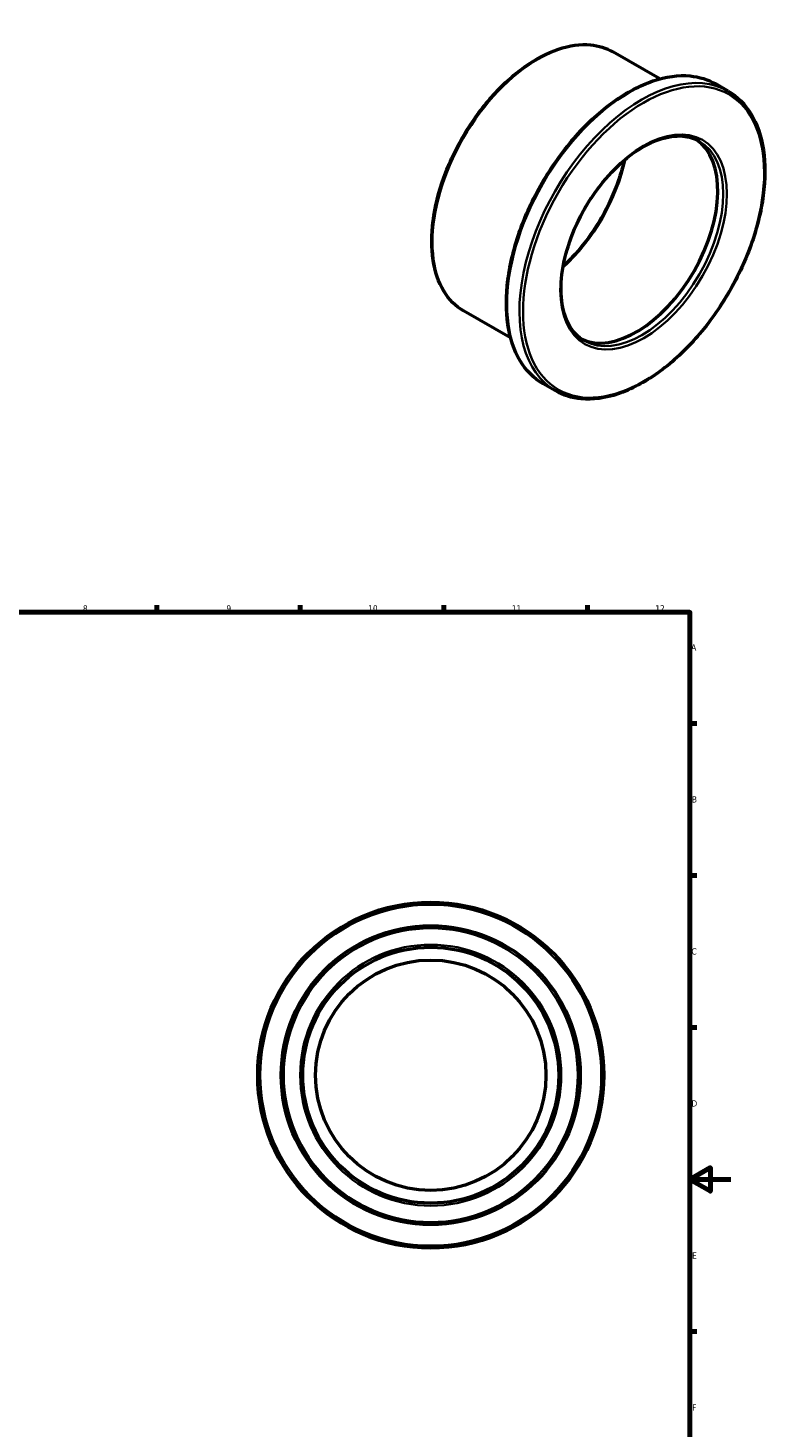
# Model space of a CAD drawing. Header units: millimetres. Extents: x -59 to 906, y -508 to 859.
# Tile 5 of 5: x 498 to 863, y 176 to 859. Entities that reach past the tile are written whole.
import ezdxf

# ---------------------------------------------------------------- set-up
doc = ezdxf.new("R2010")
doc.units = ezdxf.units.MM
for name, color, linetype, lineweight in [('Border (ANSI)', 7, 'Continuous', 70), ('Visible (ANSI)', 7, 'Continuous', 50), ('Visible Narrow (ANSI)', 7, 'Continuous', 35)]:
    doc.layers.add(name, color=color, linetype=linetype, lineweight=lineweight)
doc.styles.add('Note Text (ANSI)', font='tahoma.ttf')

# ---------------------------------------------------------------- blocks, each defined once
blk = doc.blocks.new('Borders Default Border')
at = {"layer": 'Border (ANSI)'}
for p, q in [((70.08, 574), (70.08, 577.45)), ((140.17, 574), (140.17, 577.45)), ((210.25, 574), (210.25, 577.45)), ((280.33, 574), (280.33, 577.45)), ((350.42, 574), (350.42, 577.45)), ((490.58, 574), (490.58, 577.45)), ((560.67, 574), (560.67, 577.45)), ((630.75, 574), (630.75, 577.45)), ((700.83, 574), (700.83, 577.45)), ((770.92, 574), (770.92, 577.45)), ((20, 519.75), (16.55, 519.75)), ((821, 519.75), (824.45, 519.75)), ((20, 445.5), (16.55, 445.5)), ((821, 445.5), (824.45, 445.5)), ((20, 371.25), (16.55, 371.25)), ((821, 371.25), (824.45, 371.25)), ((20, 222.75), (16.55, 222.75)), ((821, 222.75), (824.45, 222.75)), ((20, 148.5), (16.55, 148.5)), ((821, 148.5), (824.45, 148.5)), ((20, 74.25), (16.55, 74.25)), ((821, 74.25), (824.45, 74.25)), ((70.08, 20), (70.08, 16.55)), ((140.17, 20), (140.17, 16.55)), ((210.25, 20), (210.25, 16.55)), ((280.33, 20), (280.33, 16.55)), ((350.42, 20), (350.42, 16.55)), ((490.58, 20), (490.58, 16.55)), ((560.67, 20), (560.67, 16.55)), ((630.75, 20), (630.75, 16.55)), ((700.83, 20), (700.83, 16.55)), ((770.92, 20), (770.92, 16.55))]:
    blk.add_line(p, q, dxfattribs=at)
at = {"layer": 'Border (ANSI)', "flags": 128}
for points in [[(420.5, 594), (420.5, 574), (414.73, 584), (426.27, 584), (420.5, 574)], [(20, 20), (20, 574), (821, 574), (821, 20), (20, 20)], [(0, 297), (20, 297), (10, 302.77), (10, 291.23), (20, 297)], [(841, 297), (821, 297), (831, 302.77), (831, 291.23), (821, 297)], [(420.5, 0), (420.5, 20), (414.73, 10), (426.27, 10), (420.5, 20)]]:
    blk.add_lwpolyline(points, dxfattribs=at)
at = {"layer": 'Border (ANSI)', "attachment_point": 7, "style": 'Note Text (ANSI)'}
for s, insert, char_height in [('1', (34.35, 574.4), 3.05), ('2', (104.2, 574.4), 3.05), ('3', (174.26, 574.34), 3.05), ('4', (244.23, 574.4), 3.05), ('5', (314.48, 574.34), 3.05), ('6', (384.49, 574.34), 3.05), ('7', (454.6, 574.4), 3.05), ('8', (524.63, 574.33), 3.05), ('9', (594.7, 574.34), 3.05), ('10', (663.96, 574.34), 3.048), ('11', (734.04, 574.4), 3.048), ('12', (804.13, 574.4), 3.048), ('A', (16.78, 555.35), 3.05), ('A', (821.63, 555.35), 3.05), ('B', (17.15, 481.1), 3.05), ('B', (821.99, 481.1), 3.05), ('C', (16.95, 406.8), 3.05), ('C', (821.8, 406.8), 3.05), ('D', (16.96, 332.6), 3.05), ('D', (821.81, 332.6), 3.05), ('E', (17.21, 258.35), 3.05), ('E', (822.05, 258.35), 3.05), ('F', (17.29, 184.1), 3.05), ('F', (822.14, 184.1), 3.05), ('G', (16.81, 109.79), 3.05), ('G', (821.66, 109.79), 3.05), ('H', (16.97, 35.6), 3.05), ('H', (821.81, 35.6), 3.05), ('1', (34.35, 16.55), 3.05), ('2', (104.2, 16.55), 3.05), ('3', (174.26, 16.49), 3.05), ('4', (244.23, 16.55), 3.05), ('6', (384.49, 16.49), 3.05), ('7', (454.6, 16.55), 3.05), ('8', (524.63, 16.48), 3.05), ('9', (594.7, 16.49), 3.05), ('10', (663.96, 16.49), 3.048), ('11', (734.04, 16.55), 3.048), ('12', (804.13, 16.55), 3.048), ('5', (314.48, 16.49), 3.05)]:
    blk.add_mtext(s, dxfattribs=dict(at, insert=insert, char_height=char_height))

msp = doc.modelspace()

# ---------------------------------------------------------------- linework, layer by layer
at = {"layer": 'Visible (ANSI)'}
for p, q in [((806.319, 834.54), (783.373, 847.754)), ((839.67, 828.605), (833.66, 832.066)), ((733.461, 708.019), (710.515, 721.233)), ((755.334, 682.153), (749.324, 685.614))]:
    msp.add_line(p, q, dxfattribs=at)
for radius in [84.5, 73, 62.5, 56.25]:
    msp.add_circle((694.464, 347.927), radius, dxfattribs=at)
msp.add_ellipse((794.851, 756.906), major_axis=(28.071, 48.745), ratio=0.5780931, start_param=3.1891921, end_param=6.2355858, dxfattribs=at)
for points, knots in [([(710.515, 721.233), (706.613, 723.48), (703.325, 726.781), (698.259, 735.175), (696.511, 740.303), (694.735, 751.907), (694.739, 758.406), (696.516, 772.066), (698.292, 779.224), (703.425, 793.468), (706.779, 800.551), (714.724, 813.936), (719.313, 820.237), (729.276, 831.43), (734.647, 836.319), (745.651, 844.189), (751.281, 847.166), (762.239, 850.87), (767.569, 851.602), (776.434, 850.771), (780.114, 849.631), (783.373, 847.754)], [3.9250571, 3.9250571, 3.9250571, 3.9250571, 4.2345909, 4.2345909, 4.551197, 4.551197, 4.8735765, 4.8735765, 5.1963825, 5.1963825, 5.5187025, 5.5187025, 5.8408385, 5.8408385, 6.1632166, 6.1632166, 6.4860772, 6.4860772, 6.8080963, 6.8080963, 7.0666498, 7.0666498, 7.0666498, 7.0666498]), ([(749.324, 685.614), (744.807, 688.215), (741.004, 692.04), (735.156, 701.774), (733.142, 707.718), (731.112, 721.16), (731.127, 728.681), (733.202, 744.488), (735.265, 752.772), (741.218, 769.256), (745.105, 777.453), (754.31, 792.942), (759.626, 800.233), (771.159, 813.181), (777.375, 818.836), (790.101, 827.934), (796.609, 831.374), (809.267, 835.655), (815.418, 836.5), (825.65, 835.548), (829.898, 834.233), (833.66, 832.066)], [3.9250571, 3.9250571, 3.9250571, 3.9250571, 4.2359639, 4.2359639, 4.5530785, 4.5530785, 4.8751511, 4.8751511, 5.1975712, 5.1975712, 5.519571, 5.519571, 5.8414134, 5.8414134, 6.1634654, 6.1634654, 6.4859352, 6.4859352, 6.8076895, 6.8076895, 7.0666498, 7.0666498, 7.0666498, 7.0666498]), ([(839.67, 828.605), (844.187, 826.004), (847.99, 822.179), (853.838, 812.445), (855.852, 806.501), (857.883, 793.059), (857.867, 785.538), (855.792, 769.731), (853.729, 761.447), (847.776, 744.963), (843.889, 736.766), (834.684, 721.277), (829.368, 713.986), (817.835, 701.038), (811.619, 695.383), (798.893, 686.285), (792.385, 682.845), (779.728, 678.564), (773.576, 677.719), (763.344, 678.671), (759.096, 679.986), (755.334, 682.153)], [0.7834645, 0.7834645, 0.7834645, 0.7834645, 1.0943712, 1.0943712, 1.4114858, 1.4114858, 1.7335585, 1.7335585, 2.0559785, 2.0559785, 2.3779784, 2.3779784, 2.6998207, 2.6998207, 3.0218728, 3.0218728, 3.3443425, 3.3443425, 3.6660968, 3.6660968, 3.9250571, 3.9250571, 3.9250571, 3.9250571]), ([(769.432, 706.634), (766.424, 708.365), (763.914, 710.975), (760.205, 717.663), (758.973, 721.687), (757.886, 730.72), (758.006, 735.704), (759.575, 746.178), (761.023, 751.667), (765.111, 762.598), (767.754, 768.038), (773.966, 778.306), (777.535, 783.132), (785.228, 791.669), (789.35, 795.381), (797.708, 801.317), (801.942, 803.543), (810.086, 806.317), (813.989, 806.861), (820.485, 806.324), (823.188, 805.498), (825.573, 804.124)], [3.9250571, 3.9250571, 3.9250571, 3.9250571, 4.2600455, 4.2600455, 4.583107, 4.583107, 4.8996668, 4.8996668, 5.2161348, 5.2161348, 5.5332313, 5.5332313, 5.850533, 5.850533, 6.1675067, 6.1675067, 6.4838334, 6.4838334, 6.8009773, 6.8009773, 7.0666498, 7.0666498, 7.0666498, 7.0666498]), ([(788.925, 794.76), (788.024, 790.746), (786.799, 786.651), (783.006, 776.491), (780.074, 770.446), (773.177, 759.034), (769.213, 753.671), (763.057, 746.834), (761.117, 744.863), (759.136, 743.031)], [1.86042053, 1.86042053, 1.86042053, 1.86042053, 2.07344145, 2.07344145, 2.39082299, 2.39082299, 2.70839091, 2.70839091, 2.84810103, 2.84810103, 2.84810103, 2.84810103])]:
    msp.add_open_spline(points, degree=3, knots=knots, dxfattribs=at)
at = {"layer": 'Visible Narrow (ANSI)'}
for radius in [83.25, 71.75, 63.75]:
    msp.add_circle((694.464, 347.927), radius, dxfattribs=at)
for centre, major_axis, start_param, end_param in [((746.944, 784.493), (-36.429, -63.261), 3.1415927, 6.2831853), ((791.492, 758.84), (-42.168, -73.226), 3.1415927, 6.2831853), ((797.502, 755.379), (42.168, 73.226), 0, 3.1415927), ((797.502, 755.379), (28.071, 48.745), 3.1415927, 6.2831853), ((746.944, 784.493), (31.19, 54.161), 4.2014661, 5.2233118)]:
    msp.add_ellipse(centre, major_axis=major_axis, ratio=0.5780931, start_param=start_param, end_param=end_param, dxfattribs=at)
for major_axis in [(-41.544, -72.143), (-28.694, -49.829)]:
    msp.add_ellipse((798.386, 754.87), major_axis=major_axis, ratio=0.5780931, dxfattribs=at)

# ---------------------------------------------------------------- block references
msp.add_blockref('Borders Default Border', (0, 0))

doc.saveas('drawing.dxf')
